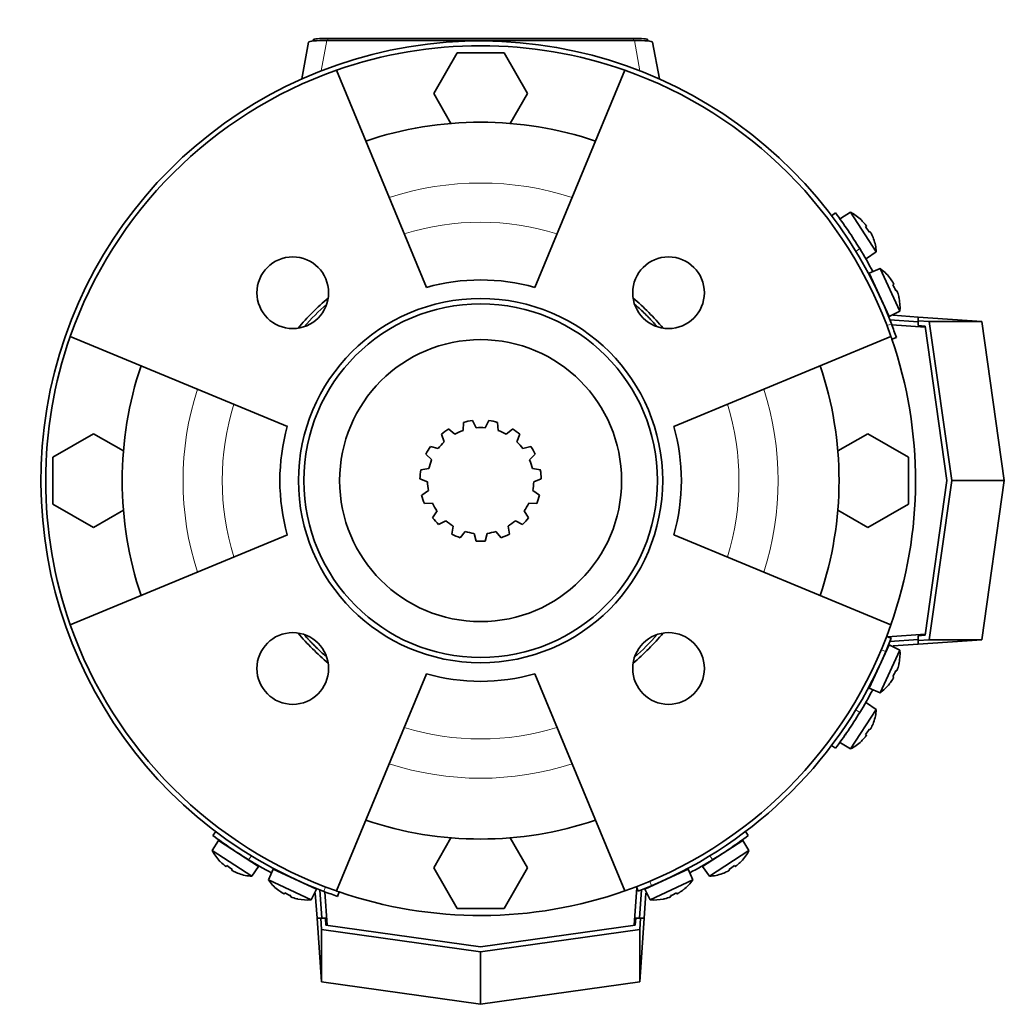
# Model space of a CAD drawing. Header units: millimetres. Extents: x 150 to 758, y -474 to 1143.
# Tile 12 of 12: x 150 to 356, y 937 to 1143. Entities that reach past the tile are written whole.
import ezdxf

# ---------------------------------------------------------------- set-up
doc = ezdxf.new("R2010")
doc.units = ezdxf.units.MM
for name, color, linetype in [('LOW_134-1', 7, 'Continuous'), ('M5X8_UNI7687', 7, 'Continuous'), ('VSI134_FILTRO_A', 7, 'Continuous'), ('VSI134_FILTRO_B', 7, 'Continuous'), ('VSI134_GIUNTO_8×', 7, 'Continuous'), ('VSI134_SUPPORTO_', 7, 'Continuous'), ('VSI134_TERMINALE', 7, 'Continuous'), ('VSI134_TESTATA', 7, 'Continuous')]:
    doc.layers.add(name, color=color, linetype=linetype)

# ---------------------------------------------------------------- blocks, each defined once
blk = doc.blocks.new('SE1')
at = {"layer": 'LOW_134-1', "color": 7, "linetype": 'Continuous', "lineweight": 35}
for p, q in [((332.79, 1079.37), (339.81, 1078.88)), ((339.81, 1014.64), (331.87, 1014.09)), ((214.65, 953.72), (214.16, 960.73)), ((279.43, 961.65), (278.88, 953.72))]:
    blk.add_line(p, q, dxfattribs=at)
at = {"layer": 'M5X8_UNI7687', "color": 7, "linetype": 'Continuous', "lineweight": 35}
for p, q in [((324.17, 1102.91), (322.04, 1101.61)), ((329.54, 1094.64), (324.17, 1102.91)), ((326.42, 1101.28), (326.43, 1101.3)), ((327.48, 1100.02), (327.32, 1099.9)), ((328.25, 1098.83), (328.07, 1098.74)), ((328.97, 1097.36), (328.99, 1097.36)), ((327.48, 1093.22), (329.54, 1094.64)), ((330.33, 1091.17), (328.03, 1090.17)), ((328.03, 1090.17), (332.26, 1081.11)), ((334.49, 1082.23), (330.33, 1091.17)), ((332.33, 1089.24), (332.34, 1089.26)), ((333.2, 1087.85), (333.02, 1087.75)), ((333.8, 1086.56), (333.61, 1086.49)), ((334.3, 1085), (334.33, 1085)), ((332.26, 1081.11), (334.49, 1082.23)), ((332.26, 1012.41), (328.03, 1003.35)), ((334.49, 1011.29), (332.26, 1012.41)), ((330.33, 1002.35), (334.49, 1011.29)), ((334.3, 1008.52), (334.33, 1008.52)), ((333.2, 1005.67), (333.02, 1005.77)), ((333.8, 1006.96), (333.61, 1007.03)), ((328.03, 1003.35), (330.33, 1002.35)), ((332.33, 1004.28), (332.34, 1004.26)), ((329.54, 998.88), (327.48, 1000.3)), ((324.17, 990.61), (329.54, 998.88)), ((328.97, 996.16), (328.99, 996.16)), ((327.48, 993.5), (327.32, 993.62)), ((328.25, 994.69), (328.07, 994.78)), ((322.04, 991.92), (324.17, 990.61)), ((326.42, 992.25), (326.43, 992.22)), ((191.92, 971.49), (190.62, 969.35)), ((200.31, 966.04), (191.92, 971.49)), ((301.61, 971.49), (293.22, 966.04)), ((302.91, 969.35), (301.61, 971.49)), ((190.62, 969.35), (198.89, 963.98)), ((294.64, 963.98), (302.91, 969.35)), ((192.25, 967.1), (192.22, 967.09)), ((301.28, 967.1), (301.3, 967.09)), ((193.5, 966.05), (193.63, 966.21)), ((194.69, 965.27), (194.79, 965.45)), ((196.16, 964.56), (196.17, 964.53)), ((198.89, 963.98), (200.31, 966.04)), ((203.35, 965.49), (202.36, 963.2)), ((212.41, 961.27), (203.35, 965.49)), ((290.18, 965.49), (281.11, 961.27)), ((291.17, 963.2), (290.18, 965.49)), ((293.22, 966.04), (294.64, 963.98)), ((297.36, 964.56), (297.36, 964.53)), ((298.84, 965.27), (298.74, 965.45)), ((300.03, 966.05), (299.9, 966.21)), ((202.36, 963.2), (211.29, 959.03)), ((282.23, 959.03), (291.17, 963.2)), ((204.29, 961.2), (204.27, 961.18)), ((205.67, 960.33), (205.78, 960.5)), ((211.29, 959.03), (212.41, 961.27)), ((281.11, 961.27), (282.23, 959.03)), ((287.85, 960.33), (287.75, 960.5)), ((289.26, 961.18), (289.24, 961.2)), ((206.96, 959.73), (207.03, 959.92)), ((208.52, 959.22), (208.52, 959.2)), ((285.01, 959.22), (285, 959.2)), ((286.56, 959.73), (286.5, 959.92))]:
    blk.add_line(p, q, dxfattribs=at)
for centre, radius, start, end in [((319.56, 1094.03), 10, 46.5916, 62.5414), ((322.71, 1099.66), 0.5, 9.1315, 33), ((319.56, 1094.03), 10, 3.4586, 19.4084), ((325.97, 1094.62), 0.5, 33, 56.6899), ((324.52, 1083.02), 10, 38.5916, 54.5414), ((328.42, 1088.15), 0.5, 1.1882, 25), ((324.52, 1083.02), 10, 355.4586, 11.4084), ((330.96, 1082.71), 0.5, 25, 48.8118), ((330.96, 1010.81), 0.5, 311.1882, 335), ((324.52, 1010.5), 10, 348.5916, 4.5414), ((328.42, 1005.37), 0.5, 335, 358.8118), ((324.52, 1010.5), 10, 305.4586, 321.4084), ((325.97, 998.9), 0.5, 303.3101, 327), ((319.56, 999.49), 10, 340.5916, 356.5414), ((322.71, 993.87), 0.5, 327, 349.9062), ((319.56, 999.49), 10, 297.4586, 313.4084), ((193.87, 970.82), 0.5, 237, 259.9062), ((299.66, 970.82), 0.5, 279.1315, 303), ((199.49, 973.96), 10, 207.4586, 223.4084), ((294.04, 973.96), 10, 316.5916, 332.5414), ((198.9, 967.55), 0.5, 213.3101, 237), ((294.63, 967.55), 0.5, 303, 326.6899), ((199.49, 973.96), 10, 250.5916, 266.5414), ((205.37, 965.1), 0.5, 245, 268.8118), ((288.15, 965.1), 0.5, 271.1882, 295), ((294.04, 973.96), 10, 273.4586, 289.4084), ((210.5, 969), 10, 215.4586, 231.4084), ((210.81, 962.57), 0.5, 221.1882, 245), ((282.71, 962.57), 0.5, 295, 318.8118), ((283.02, 969), 10, 308.5916, 324.5414), ((210.5, 969), 10, 258.5916, 274.5414), ((283.02, 969), 10, 265.4586, 281.4084)]:
    blk.add_arc(centre, radius, start, end, dxfattribs=at)
for centre, major_axis, ratio, start_param, end_param in [((319.57, 1094.04), (-5.45, 8.39), 0.996195, 4.833518, 4.948078), ((321.41, 1095.24), (5.04, -7.77), 0.811251, 1.49595, 1.645642), ((319.57, 1094.04), (5.45, -8.39), 0.996195, 1.335108, 1.449667), ((324.54, 1083.03), (-4.23, 9.06), 0.996195, 4.833518, 4.948078), ((326.53, 1083.95), (3.91, -8.39), 0.811251, 1.49595, 1.645642), ((324.54, 1083.03), (4.23, -9.06), 0.996195, 1.335108, 1.449667), ((324.54, 1010.49), (4.23, 9.06), 0.996195, 4.833518, 4.948078), ((326.53, 1009.57), (-3.91, -8.39), 0.811251, 1.49595, 1.645642), ((324.54, 1010.49), (-4.23, -9.06), 0.996195, 1.335108, 1.449667), ((319.57, 999.48), (5.45, 8.39), 0.996195, 4.833518, 4.948078), ((319.57, 999.48), (-5.45, -8.39), 0.996195, 1.335108, 1.449667), ((321.41, 998.28), (-5.04, -7.77), 0.811251, 1.49595, 1.645642), ((199.48, 973.95), (-8.39, 5.45), 0.996195, 1.335108, 1.449667), ((294.05, 973.95), (8.39, 5.45), 0.996195, 4.833518, 4.948078), ((198.29, 972.11), (-7.77, 5.04), 0.811251, 1.49595, 1.645642), ((199.48, 973.95), (8.39, -5.45), 0.996195, 4.833518, 4.948078), ((294.05, 973.95), (-8.39, -5.45), 0.996195, 1.335108, 1.449667), ((295.24, 972.11), (-7.77, -5.04), 0.811251, 1.49595, 1.645642), ((210.5, 968.99), (-9.06, 4.23), 0.996195, 1.335108, 1.449667), ((209.57, 967), (-8.39, 3.91), 0.811251, 1.49595, 1.645642), ((283.96, 967), (-8.39, -3.91), 0.811251, 1.49595, 1.645642), ((283.03, 968.99), (9.06, 4.23), 0.996195, 4.833518, 4.948078), ((210.5, 968.99), (9.06, -4.23), 0.996195, 4.833518, 4.948078), ((283.03, 968.99), (-9.06, -4.23), 0.996195, 1.335108, 1.449667)]:
    blk.add_ellipse(centre, major_axis=major_axis, ratio=ratio, start_param=start_param, end_param=end_param, dxfattribs=at)
for points in [[(327.48, 1100.02), (327.48, 1100.02), (327.48, 1100.03), (327.48, 1100.04), (327.48, 1100.05), (327.47, 1100.07), (327.46, 1100.08), (327.45, 1100.11), (327.44, 1100.13), (327.42, 1100.16), (327.4, 1100.19), (327.37, 1100.22), (327.35, 1100.26), (327.32, 1100.29), (327.3, 1100.33), (327.27, 1100.36), (327.24, 1100.4), (327.22, 1100.43), (327.21, 1100.44)], [(328.52, 1098.41), (328.51, 1098.43), (328.5, 1098.46), (328.48, 1098.5), (328.46, 1098.54), (328.43, 1098.58), (328.41, 1098.62), (328.39, 1098.66), (328.37, 1098.69), (328.35, 1098.72), (328.33, 1098.75), (328.32, 1098.77), (328.3, 1098.79), (328.29, 1098.81), (328.28, 1098.82), (328.27, 1098.83), (328.26, 1098.83), (328.25, 1098.83), (328.25, 1098.83)], [(333.2, 1087.85), (333.2, 1087.85), (333.2, 1087.85), (333.2, 1087.86), (333.2, 1087.88), (333.2, 1087.89), (333.19, 1087.91), (333.18, 1087.93), (333.17, 1087.96), (333.16, 1087.99), (333.14, 1088.03), (333.12, 1088.06), (333.1, 1088.1), (333.08, 1088.14), (333.06, 1088.18), (333.04, 1088.21), (333.02, 1088.26), (333, 1088.29), (332.99, 1088.3)], [(334.01, 1086.11), (334, 1086.13), (333.99, 1086.16), (333.98, 1086.21), (333.96, 1086.25), (333.95, 1086.29), (333.93, 1086.33), (333.91, 1086.37), (333.9, 1086.4), (333.88, 1086.44), (333.87, 1086.47), (333.85, 1086.5), (333.84, 1086.52), (333.83, 1086.53), (333.82, 1086.55), (333.81, 1086.56), (333.8, 1086.56), (333.8, 1086.56), (333.8, 1086.56)], [(332.99, 1005.22), (333, 1005.24), (333.02, 1005.26), (333.04, 1005.31), (333.06, 1005.35), (333.08, 1005.38), (333.1, 1005.42), (333.12, 1005.46), (333.14, 1005.49), (333.16, 1005.53), (333.17, 1005.56), (333.18, 1005.59), (333.19, 1005.61), (333.2, 1005.63), (333.2, 1005.64), (333.2, 1005.66), (333.2, 1005.67), (333.2, 1005.67), (333.2, 1005.67)], [(333.8, 1006.96), (333.8, 1006.96), (333.8, 1006.96), (333.81, 1006.96), (333.82, 1006.97), (333.83, 1006.99), (333.84, 1007), (333.85, 1007.02), (333.87, 1007.05), (333.88, 1007.08), (333.9, 1007.12), (333.91, 1007.15), (333.93, 1007.19), (333.95, 1007.23), (333.96, 1007.27), (333.98, 1007.32), (333.99, 1007.36), (334, 1007.39), (334.01, 1007.41)], [(328.25, 994.69), (328.25, 994.69), (328.26, 994.69), (328.27, 994.69), (328.28, 994.7), (328.29, 994.71), (328.3, 994.73), (328.32, 994.75), (328.33, 994.77), (328.35, 994.8), (328.37, 994.83), (328.39, 994.86), (328.41, 994.9), (328.43, 994.94), (328.46, 994.98), (328.48, 995.02), (328.5, 995.06), (328.51, 995.09), (328.52, 995.11)], [(327.21, 993.08), (327.22, 993.09), (327.24, 993.12), (327.27, 993.16), (327.3, 993.19), (327.32, 993.23), (327.35, 993.26), (327.37, 993.3), (327.4, 993.33), (327.42, 993.36), (327.44, 993.39), (327.45, 993.41), (327.46, 993.44), (327.47, 993.46), (327.48, 993.47), (327.48, 993.48), (327.48, 993.49), (327.48, 993.5), (327.48, 993.5)], [(193.08, 966.32), (193.1, 966.31), (193.12, 966.28), (193.16, 966.25), (193.2, 966.23), (193.23, 966.2), (193.27, 966.17), (193.3, 966.15), (193.33, 966.13), (193.36, 966.11), (193.39, 966.09), (193.42, 966.07), (193.44, 966.06), (193.46, 966.05), (193.47, 966.05), (193.49, 966.04), (193.5, 966.04), (193.5, 966.04), (193.5, 966.05)], [(300.03, 966.05), (300.03, 966.04), (300.03, 966.04), (300.04, 966.04), (300.05, 966.05), (300.07, 966.05), (300.09, 966.06), (300.11, 966.07), (300.13, 966.09), (300.16, 966.11), (300.19, 966.13), (300.23, 966.15), (300.26, 966.17), (300.3, 966.2), (300.33, 966.23), (300.37, 966.25), (300.4, 966.28), (300.43, 966.31), (300.44, 966.32)], [(194.69, 965.27), (194.69, 965.27), (194.69, 965.27), (194.69, 965.26), (194.7, 965.25), (194.71, 965.24), (194.73, 965.22), (194.75, 965.21), (194.77, 965.19), (194.8, 965.17), (194.83, 965.15), (194.87, 965.13), (194.9, 965.11), (194.94, 965.09), (194.98, 965.07), (195.02, 965.05), (195.06, 965.02), (195.09, 965.01), (195.11, 965)], [(298.42, 965), (298.43, 965.01), (298.46, 965.02), (298.51, 965.05), (298.55, 965.07), (298.59, 965.09), (298.62, 965.11), (298.66, 965.13), (298.69, 965.15), (298.73, 965.17), (298.75, 965.19), (298.78, 965.21), (298.8, 965.22), (298.81, 965.24), (298.82, 965.25), (298.83, 965.26), (298.84, 965.27), (298.84, 965.27), (298.84, 965.27)], [(205.22, 960.54), (205.24, 960.53), (205.27, 960.51), (205.31, 960.48), (205.35, 960.46), (205.39, 960.44), (205.42, 960.42), (205.46, 960.4), (205.5, 960.38), (205.53, 960.37), (205.56, 960.35), (205.59, 960.34), (205.61, 960.33), (205.63, 960.33), (205.65, 960.32), (205.66, 960.32), (205.67, 960.32), (205.67, 960.32), (205.67, 960.33)], [(287.85, 960.33), (287.85, 960.32), (287.86, 960.32), (287.87, 960.32), (287.88, 960.32), (287.89, 960.33), (287.91, 960.33), (287.94, 960.34), (287.97, 960.35), (288, 960.37), (288.03, 960.38), (288.07, 960.4), (288.1, 960.42), (288.14, 960.44), (288.18, 960.46), (288.22, 960.48), (288.26, 960.51), (288.29, 960.53), (288.3, 960.54)], [(206.96, 959.73), (206.96, 959.72), (206.96, 959.72), (206.97, 959.71), (206.98, 959.7), (206.99, 959.69), (207.01, 959.68), (207.03, 959.67), (207.05, 959.66), (207.08, 959.64), (207.12, 959.63), (207.16, 959.61), (207.19, 959.59), (207.23, 959.58), (207.28, 959.56), (207.32, 959.55), (207.36, 959.53), (207.4, 959.52), (207.41, 959.51)], [(286.11, 959.51), (286.13, 959.52), (286.16, 959.53), (286.21, 959.55), (286.25, 959.56), (286.29, 959.58), (286.33, 959.59), (286.37, 959.61), (286.41, 959.63), (286.44, 959.64), (286.47, 959.66), (286.5, 959.67), (286.52, 959.68), (286.54, 959.69), (286.55, 959.7), (286.56, 959.71), (286.57, 959.72), (286.57, 959.72), (286.56, 959.73)]]:
    blk.add_open_spline(points, degree=3, dxfattribs=at)
at = {"layer": 'VSI134_FILTRO_A', "color": 4, "linetype": 'Continuous', "lineweight": 9}
for p, q in [((331.78, 1079.21), (332.73, 1079.53)), ((213.99, 960.8), (214.32, 961.74))]:
    blk.add_line(p, q, dxfattribs=at)
at = {"layer": 'VSI134_FILTRO_A', "color": 7, "linetype": 'Continuous', "lineweight": 35}
for p, q in [((332.81, 1076.39), (333.75, 1076.71)), ((216.81, 959.77), (217.14, 960.72))]:
    blk.add_line(p, q, dxfattribs=at)
for radius, start, end in [(92, 20.8687, 249.1313), (91, 70.6497, 109.3503), (92, 19, 20.8687), (91, 160.6497, 199.3503), (91, 19, 19.3403), (92, 249.1313, 251), (91, 250.6722, 251)]:
    blk.add_arc((246.76, 1046.76), radius, start, end, dxfattribs=at)
at = {"layer": 'VSI134_FILTRO_B', "color": 7, "linetype": 'Continuous', "lineweight": 35}
for p, q in [((332.65, 1013.79), (331.72, 1014.15)), ((279.37, 961.8), (279.73, 960.87))]:
    blk.add_line(p, q, dxfattribs=at)
at = {"layer": 'VSI134_FILTRO_B', "color": 4, "linetype": 'Continuous', "lineweight": 9}
for p, q in [((331.53, 1011.01), (330.6, 1011.37)), ((282.16, 962.93), (282.52, 961.99))]:
    blk.add_line(p, q, dxfattribs=at)
at = {"layer": 'VSI134_FILTRO_B', "color": 7, "linetype": 'Continuous', "lineweight": 35}
for start, end in [(337.1313, 339), (292.8687, 337.1313), (291, 292.8687)]:
    blk.add_arc((246.76, 1046.76), 92, start, end, dxfattribs=at)
at = {"layer": 'VSI134_GIUNTO_8×', "color": 7, "linetype": 'Continuous', "lineweight": 35}
for p, q in [((243.21, 1058.95), (243.12, 1057.26)), ((245.82, 1057.84), (245.06, 1059.34)), ((248.47, 1059.34), (247.7, 1057.84)), ((250.41, 1057.26), (250.32, 1058.95)), ((241.4, 1056.5), (240.08, 1057.56)), ((253.44, 1057.56), (252.13, 1056.5)), ((238.55, 1056.45), (239.16, 1054.87)), ((254.37, 1054.87), (254.97, 1056.45)), ((237.9, 1053.47), (236.27, 1053.91)), ((257.26, 1053.91), (255.62, 1053.47)), ((235.32, 1052.27), (236.52, 1051.08)), ((257.01, 1051.08), (258.2, 1052.27)), ((235.94, 1049.29), (234.27, 1049.02)), ((259.26, 1049.02), (257.59, 1049.29)), ((234.07, 1047.14), (235.65, 1046.54)), ((257.88, 1046.54), (259.46, 1047.14)), ((235.85, 1044.67), (234.43, 1043.75)), ((259.1, 1043.75), (257.68, 1044.67)), ((235.01, 1041.95), (236.7, 1042.04)), ((237.64, 1040.41), (236.72, 1038.99)), ((256.81, 1038.99), (255.89, 1040.41)), ((256.82, 1042.04), (258.52, 1041.95)), ((237.98, 1037.58), (239.49, 1038.35)), ((254.03, 1038.35), (255.54, 1037.58)), ((241.01, 1037.25), (240.75, 1035.58)), ((252.78, 1035.58), (252.51, 1037.25)), ((242.48, 1034.81), (243.54, 1036.12)), ((245.38, 1035.73), (245.82, 1034.1)), ((247.71, 1034.1), (248.15, 1035.73)), ((249.98, 1036.12), (251.05, 1034.81))]:
    blk.add_line(p, q, dxfattribs=at)
blk.add_circle((246.76, 1046.76), 29.5, dxfattribs=at)
for radius, start, end in [(12.7, 97.7298, 106.2702), (12.7, 73.7298, 82.2702), (12.7, 121.7298, 130.2702), (11.12, 109.1532, 118.8468), (11.12, 85.1532, 94.8468), (11.12, 61.1532, 70.8468), (12.7, 49.7298, 58.2702), (11.12, 133.1532, 142.8468), (11.12, 37.1532, 46.8468), (12.7, 145.7298, 154.2702), (12.7, 25.7298, 34.2702), (11.12, 157.1532, 166.8468), (11.12, 13.1532, 22.8468), (12.7, 169.7298, 178.2702), (12.7, 1.7298, 10.2702), (11.12, 181.1532, 190.8468), (11.12, 349.1532, 358.8468), (12.7, 193.7298, 202.2702), (12.7, 337.7298, 346.2702), (11.12, 205.1532, 214.8468), (11.12, 325.1532, 334.8468), (12.7, 217.7298, 226.2702), (11.12, 229.1532, 238.8468), (11.12, 301.1532, 310.8468), (12.7, 313.7298, 322.2702), (12.7, 241.7298, 250.2702), (11.12, 253.1532, 262.8468), (11.12, 277.1532, 286.8468), (12.7, 289.7298, 298.2702), (12.7, 265.7298, 274.2702)]:
    blk.add_arc((246.76, 1046.76), radius, start, end, dxfattribs=at)
at = {"layer": 'VSI134_SUPPORTO_', "color": 7, "linetype": 'Continuous', "lineweight": 35}
for p, q in [((241.86, 1136.26), (236.95, 1127.76)), ((251.67, 1136.26), (241.86, 1136.26)), ((256.58, 1127.76), (251.67, 1136.26)), ((216.61, 1132.62), (235.42, 1087.2)), ((276.92, 1132.62), (258.1, 1087.2)), ((236.95, 1127.76), (240.56, 1121.5)), ((252.97, 1121.5), (256.58, 1127.76)), ((160.9, 1076.91), (206.32, 1058.1)), ((332.62, 1076.91), (287.2, 1058.1)), ((165.76, 1056.58), (157.26, 1051.67)), ((172.02, 1052.96), (165.76, 1056.58)), ((327.76, 1056.58), (321.51, 1052.96)), ((336.26, 1051.67), (327.76, 1056.58)), ((157.26, 1051.67), (157.26, 1041.85)), ((336.26, 1041.85), (336.26, 1051.67)), ((157.26, 1041.85), (165.76, 1036.95)), ((165.76, 1036.95), (172.02, 1040.56)), ((321.51, 1040.56), (327.76, 1036.95)), ((327.76, 1036.95), (336.26, 1041.85)), ((160.9, 1016.61), (206.32, 1035.42)), ((332.62, 1016.61), (287.2, 1035.42)), ((216.61, 960.9), (235.42, 1006.32)), ((276.92, 960.9), (258.1, 1006.32)), ((240.56, 972.02), (236.95, 965.76)), ((256.58, 965.76), (252.97, 972.02)), ((236.95, 965.76), (241.86, 957.26)), ((251.67, 957.26), (256.58, 965.76)), ((241.86, 957.26), (251.67, 957.26))]:
    blk.add_line(p, q, dxfattribs=at)
for centre, radius in [((207.45, 1086.08), 7.5), ((286.08, 1086.08), 7.5), ((246.76, 1046.76), 38.1), ((246.76, 1046.76), 37), ((207.45, 1007.45), 7.5), ((286.08, 1007.45), 7.5)]:
    blk.add_circle(centre, radius, dxfattribs=at)
for radius, start, end in [(91, 109.3503, 160.6497), (91, 19.3503, 70.6497), (75, 71.3226, 108.6774), (42, 74.3371, 105.6629), (49.76, 129.8749, 140.1251), (49, 131.0889, 138.9111), (49.76, 39.8749, 50.1251), (91, 340.6497, 19), (75, 161.3226, 198.6774), (75, 341.3226, 18.6774), (42, 164.3371, 195.6629), (42, 344.3371, 15.6629), (91, 199.3503, 250.6497), (91, 289.3503, 340.6497), (49.76, 219.8749, 230.1251), (49.76, 309.8749, 320.1251), (49, 311.0889, 318.9111), (42, 254.3371, 285.6629), (75, 251.3226, 288.6774), (91, 251, 289.3503)]:
    blk.add_arc((246.76, 1046.76), radius, start, end, dxfattribs=at)
at = {"layer": 'VSI134_SUPPORTO_', "color": 4, "linetype": 'Continuous', "lineweight": 9}
for radius, start, end in [(62.27, 72.1054, 107.8946), (54.06, 72.8071, 107.1929), (62.27, 162.1054, 197.8946), (62.27, 342.1054, 17.8946), (54.06, 162.8071, 197.1929), (54.06, 342.8071, 17.1929), (54.06, 252.8071, 287.1929), (62.27, 252.1054, 287.8946)]:
    blk.add_arc((246.76, 1046.76), radius, start, end, dxfattribs=at)
at = {"layer": 'VSI134_SUPPORTO_', "color": 7, "linetype": 'Continuous', "lineweight": 35}
for points, knots in [([(283.6, 1079.07), (283.48, 1079.21), (283.21, 1079.51), (282.79, 1079.97), (282.34, 1080.46), (281.88, 1080.94), (281.25, 1081.58), (280.43, 1082.37), (279.66, 1083.08), (279.23, 1083.46), (279.13, 1083.55)], [0.4168831, 0.4168831, 0.4168831, 0.4168831, 0.4310399, 0.4482815, 0.4655231, 0.4827647, 0.5000063, 0.5357201, 0.571434, 0.5812526, 0.5812526, 0.5812526, 0.5812526]), ([(209.94, 1014.43), (210.06, 1014.3), (210.32, 1014), (210.74, 1013.55), (211.19, 1013.06), (211.65, 1012.58), (212.28, 1011.94), (213.1, 1011.15), (213.85, 1010.46), (214.27, 1010.09), (214.34, 1010.02)], [0.4174148, 0.4174148, 0.4174148, 0.4174148, 0.4310399, 0.4482815, 0.4655231, 0.4827647, 0.5000063, 0.5357201, 0.571434, 0.5794241, 0.5794241, 0.5794241, 0.5794241])]:
    blk.add_open_spline(points, degree=3, knots=knots, dxfattribs=at)
at = {"layer": 'VSI134_TERMINALE', "color": 7, "linetype": 'Continuous', "lineweight": 35}
for p, q in [((321.01, 1102.76), (320.21, 1102.16)), ((332.39, 1080.4), (338.32, 1079.98)), ((333.09, 1081.35), (338.32, 1080.99)), ((338.32, 1080.22), (338.32, 1080.99)), ((338.32, 1080.99), (351.66, 1080.05)), ((338.32, 1080.22), (338.32, 1079.21)), ((338.32, 1080.22), (340.65, 1080.05)), ((345.33, 1046.76), (340.65, 1080.05)), ((340.65, 1080.05), (351.66, 1080.05)), ((351.66, 1080.05), (356.34, 1046.76)), ((339.77, 1079.11), (338.32, 1079.21)), ((339.77, 1079.11), (344.32, 1046.76)), ((344.32, 1046.76), (339.77, 1014.41)), ((340.65, 1013.47), (345.33, 1046.76)), ((345.33, 1046.76), (356.34, 1046.76)), ((351.66, 1013.47), (356.34, 1046.76)), ((338.32, 1014.31), (339.77, 1014.41)), ((338.32, 1014.31), (338.32, 1013.3)), ((332.39, 1013.12), (338.32, 1013.54)), ((333.09, 1012.17), (338.32, 1012.54)), ((338.32, 1012.54), (351.66, 1013.47)), ((338.32, 1013.3), (340.65, 1013.47)), ((338.32, 1013.3), (338.32, 1012.54)), ((340.65, 1013.47), (351.66, 1013.47)), ((320.21, 991.36), (321.01, 990.76)), ((191.37, 973.31), (190.76, 972.51)), ((302.76, 972.51), (302.16, 973.31)), ((212.17, 960.43), (212.54, 955.2)), ((213.13, 961.13), (213.54, 955.2)), ((280.4, 961.13), (279.99, 955.2)), ((281.35, 960.43), (280.99, 955.2)), ((213.31, 955.2), (212.54, 955.2)), ((212.54, 955.2), (213.47, 941.86)), ((214.31, 955.2), (213.31, 955.2)), ((213.31, 955.2), (213.47, 952.87)), ((214.31, 955.2), (214.41, 953.75)), ((279.11, 953.75), (279.22, 955.2)), ((280.22, 955.2), (279.22, 955.2)), ((280.22, 955.2), (280.06, 952.87)), ((280.99, 955.2), (280.06, 941.86)), ((280.22, 955.2), (280.99, 955.2)), ((213.47, 952.87), (246.76, 948.19)), ((213.47, 952.87), (213.47, 941.86)), ((246.76, 949.2), (214.41, 953.75)), ((279.11, 953.75), (246.76, 949.2)), ((246.76, 948.19), (280.06, 952.87)), ((280.06, 952.87), (280.06, 941.86)), ((246.76, 948.19), (246.76, 937.18)), ((213.47, 941.86), (246.76, 937.18)), ((280.06, 941.86), (246.76, 937.18))]:
    blk.add_line(p, q, dxfattribs=at)
at = {"layer": 'VSI134_TERMINALE', "color": 4, "linetype": 'Continuous', "lineweight": 9}
for p, q in [((326.08, 1095.31), (325.28, 1094.71)), ((325.28, 998.81), (326.08, 998.21)), ((198.82, 968.24), (198.21, 967.44)), ((295.32, 967.44), (294.71, 968.24))]:
    blk.add_line(p, q, dxfattribs=at)
at = {"layer": 'VSI134_TERMINALE', "color": 7, "linetype": 'Continuous', "lineweight": 35}
for start, end in [(31.4706, 37.0241), (28.067, 31.4706), (21.8355, 21.933), (338.067, 338.1645), (328.5294, 331.933), (322.9759, 328.5294), (232.9759, 238.5294), (301.4706, 307.0241), (238.5294, 241.933), (298.067, 301.4706), (248.067, 248.1645), (291.8355, 291.933)]:
    blk.add_arc((246.76, 1046.76), 93, start, end, dxfattribs=at)
at = {"layer": 'VSI134_TESTATA', "color": 7, "linetype": 'Continuous', "lineweight": 35}
for p, q in [((210.76, 1138.53), (209.35, 1130.81)), ((211.76, 1139.02), (211.76, 1138.76)), ((278.94, 1138.87), (214.58, 1138.87)), ((214.76, 1139.28), (278.76, 1139.28)), ((281.76, 1139.02), (281.76, 1138.76)), ((284.17, 1130.81), (282.76, 1138.53))]:
    blk.add_line(p, q, dxfattribs=at)
at = {"layer": 'VSI134_TESTATA', "color": 4, "linetype": 'Continuous', "lineweight": 9}
for p, q in [((213.42, 1132.51), (214.58, 1138.87)), ((214.76, 1139.28), (214.76, 1138.87)), ((278.76, 1139.28), (278.76, 1138.87)), ((278.94, 1138.87), (280.11, 1132.51))]:
    blk.add_line(p, q, dxfattribs=at)
at = {"layer": 'VSI134_TESTATA', "color": 7, "linetype": 'Continuous', "lineweight": 35}
for centre, major_axis, ratio, start_param, end_param in [((214.83, 1138.5), (4.06, -0.02), 0.091176, 1.630723, 3.142091), ((214.76, 1139.02), (-3, 0), 0.087156, 4.712389, 6.283185), ((278.76, 1139.02), (-3, 0), 0.087156, 3.141593, 4.712389), ((278.7, 1138.5), (-4.06, -0.02), 0.091176, 3.141095, 4.652463)]:
    blk.add_ellipse(centre, major_axis=major_axis, ratio=ratio, start_param=start_param, end_param=end_param, dxfattribs=at)

msp = doc.modelspace()

# ---------------------------------------------------------------- block references
msp.add_blockref('SE1', (0, 0))

doc.saveas('drawing.dxf')
